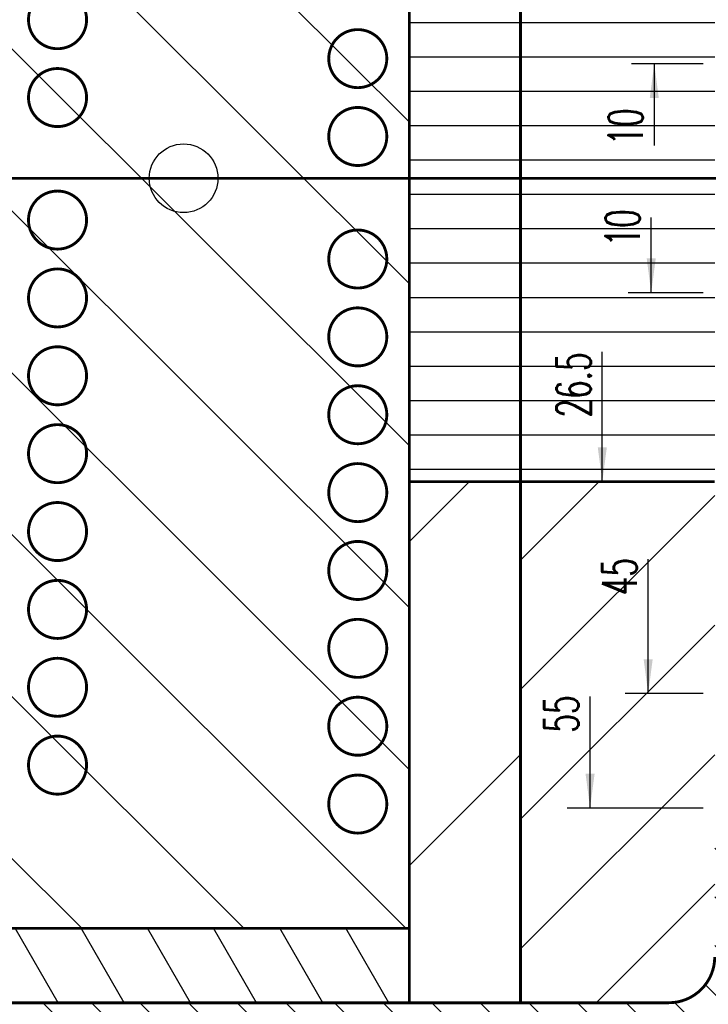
# Model space of a CAD drawing. Header units: inches. Extents: x 71 to 912, y 11 to 605.
# Tile 3 of 18: x 188 to 248, y 238 to 324. Entities that reach past the tile are written whole.
import ezdxf

# ---------------------------------------------------------------- set-up
doc = ezdxf.new("R2010")
doc.units = ezdxf.units.IN
doc.linetypes.add('DOT_CENTER', pattern=[14, 12, -1, 0, -1])
doc.layers.add('1', color=7, linetype='Continuous')
doc.styles.add('CONVERTER_11', font='txt.shx', dxfattribs={"width": 0.63})
pattern_1 = [(0, (0, 0), (0, 3), [])]
pattern_2 = [(45, (0, 0), (-0.7071067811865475, 0.7071067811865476), [])]

# ---------------------------------------------------------------- blocks, each defined once
blk = doc.blocks.new('N2605-96570_pcb__5', base_point=(115.5700000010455, 95.77000044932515))
at = {"layer": '1', "linetype": 'Continuous'}
h = blk.add_hatch(dxfattribs=at)
h.set_pattern_fill('_USER', color=1, angle=45, pattern_type=0)
h.set_pattern_definition(pattern_2)
edge = h.paths.add_edge_path()
edge.add_line((697.2300000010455, 400.400000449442), (673.2000000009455, 400.400000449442))
edge.add_arc((673.2000000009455, 396.400000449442), 4, 90, 180)
edge.add_line((669.2000000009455, 396.400000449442), (669.2000000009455, 224.400000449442))
edge.add_arc((673.2000000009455, 224.400000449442), 4, 180, 270)
edge.add_line((673.2000000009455, 220.400000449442), (697.2300000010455, 220.400000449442))
edge.add_line((697.2300000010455, 220.400000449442), (697.2300000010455, 95.77000044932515))
edge.add_line((697.2300000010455, 95.77000044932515), (413.9072226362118, 95.77000044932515))
edge.add_arc((406.4000000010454, 88.42891004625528), 10.5, 44.35896565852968, 135.6410343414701)
edge.add_line((398.892777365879, 95.77000044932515), (316.737370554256, 95.77000044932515))
edge.add_arc((308.3749708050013, 89.42017600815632), 10.50000000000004, 37.21050780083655, 142.7894921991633)
edge.add_line((300.0125710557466, 95.77000044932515), (115.5700000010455, 95.77000044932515))
edge.add_line((115.5700000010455, 95.77000044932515), (115.5700000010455, 220.400000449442))
edge.add_line((115.5700000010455, 220.400000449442), (139.600000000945, 220.400000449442))
edge.add_arc((139.600000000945, 224.400000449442), 4, 270, 360)
edge.add_line((143.600000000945, 224.400000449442), (143.600000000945, 396.400000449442))
edge.add_arc((139.600000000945, 396.400000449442), 4, 0, 90)
edge.add_line((139.600000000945, 400.400000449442), (115.5700000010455, 400.400000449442))
edge.add_line((115.5700000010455, 400.400000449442), (115.5700000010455, 525.0300004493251))
edge.add_line((115.5700000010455, 525.0300004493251), (300.0127332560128, 525.0300004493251))
edge.add_arc((308.3750000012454, 531.3800000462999), 10.50000000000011, 217.211707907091, 322.7882920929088)
edge.add_line((316.7372667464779, 525.0300004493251), (325.2327773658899, 525.0300004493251))
edge.add_arc((332.7400000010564, 532.3710908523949), 10.49999999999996, 224.358965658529, 315.641034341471)
edge.add_line((340.2472226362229, 525.0300004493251), (472.5527773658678, 525.0300004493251))
edge.add_arc((480.0600000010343, 532.3710908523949), 10.49999999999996, 224.358965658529, 315.641034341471)
edge.add_line((487.5672226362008, 525.0300004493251), (697.2300000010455, 525.0300004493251))
edge.add_line((697.2300000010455, 525.0300004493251), (697.2300000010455, 400.400000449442))
edge = h.paths.add_edge_path(flags=16)
edge.add_arc((694.0100000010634, 112.2800004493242), 3, 0, 360)
edge = h.paths.add_edge_path(flags=16)
edge.add_arc((627.3800000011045, 152.9200004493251), 3, 0, 360)
edge = h.paths.add_edge_path(flags=16)
edge.add_arc((694.0100000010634, 208.400000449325), 3, 0, 360)
edge = h.paths.add_edge_path(flags=16)
edge.add_arc((546.6900000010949, 112.2800004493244), 3, 0, 360)
edge = h.paths.add_edge_path(flags=16)
edge.add_arc((480.0600000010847, 152.9200004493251), 3, 0, 360)
edge = h.paths.add_edge_path(flags=16)
edge.add_arc((413.4300000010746, 112.2800004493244), 3, 0, 360)
edge = h.paths.add_edge_path(flags=16)
edge.add_arc((406.3999708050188, 127.900176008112), 8, 0, 360)
edge = h.paths.add_edge_path(flags=16)
edge.add_arc((406.4000000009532, 106.400000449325), 6, 0, 360)
edge = h.paths.add_edge_path(flags=16)
edge.add_arc((546.6900000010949, 208.400000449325), 3, 0, 360)
edge = h.paths.add_edge_path(flags=16)
edge.add_arc((413.4300000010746, 208.400000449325), 3, 0, 360)
edge = h.paths.add_edge_path(flags=16)
edge.add_arc((694.0100000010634, 412.4000004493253), 3, 0, 360)
edge = h.paths.add_edge_path(flags=16)
edge.add_arc((627.3800000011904, 408.4700000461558), 8, 0, 360)
edge = h.paths.add_edge_path(flags=16)
edge.add_arc((627.3800000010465, 467.8800004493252), 3, 0, 360)
edge = h.paths.add_edge_path(flags=16)
edge.add_arc((694.0100000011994, 515.5200004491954), 1.509999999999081, 0, 360)
edge = h.paths.add_edge_path(flags=16)
edge.add_arc((694.0100000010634, 508.520000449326), 3, 0, 360)
edge = h.paths.add_edge_path(flags=16)
edge.add_arc((546.6900000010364, 412.4000004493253), 3, 0, 360)
edge = h.paths.add_edge_path(flags=16)
edge.add_arc((413.4300000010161, 412.4000004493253), 3, 0, 360)
edge = h.paths.add_edge_path(flags=16)
edge.add_arc((406.3999708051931, 514.4001760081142), 6, 0, 360)
edge = h.paths.add_edge_path(flags=16)
edge.add_arc((480.0600000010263, 467.8800004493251), 3, 0, 360)
edge = h.paths.add_edge_path(flags=16)
edge.add_arc((546.6900000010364, 508.520000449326), 3, 0, 360)
edge = h.paths.add_edge_path(flags=16)
edge.add_arc((413.4300000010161, 508.5200004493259), 3, 0, 360)
edge = h.paths.add_edge_path(flags=16)
edge.add_arc((332.7400000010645, 152.9200004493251), 3, 0, 360)
edge = h.paths.add_edge_path(flags=16)
edge.add_arc((266.1100000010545, 112.2800004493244), 3, 0, 360)
edge = h.paths.add_edge_path(flags=16)
edge.add_arc((266.1100000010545, 208.400000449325), 3, 0, 360)
edge = h.paths.add_edge_path(flags=16)
edge.add_arc((118.7900000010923, 105.2800004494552), 1.510000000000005, 0, 360)
edge = h.paths.add_edge_path(flags=16)
edge.add_arc((118.7900000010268, 112.2800004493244), 3, 0, 360)
edge = h.paths.add_edge_path(flags=16)
edge.add_arc((185.4200000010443, 152.9200004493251), 3, 0, 360)
edge = h.paths.add_edge_path(flags=16)
edge.add_arc((118.7900000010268, 208.400000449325), 3, 0, 360)
edge = h.paths.add_edge_path(flags=16)
edge.add_arc((266.110000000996, 412.4000004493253), 3, 0, 360)
edge = h.paths.add_edge_path(flags=16)
edge.add_arc((332.7400000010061, 467.8800004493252), 3, 0, 360)
edge = h.paths.add_edge_path(flags=16)
edge.add_arc((266.110000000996, 508.5200004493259), 3, 0, 360)
edge = h.paths.add_edge_path(flags=16)
edge.add_arc((185.42000000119, 408.4700000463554), 8, 0, 360)
edge = h.paths.add_edge_path(flags=16)
edge.add_arc((118.7900000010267, 412.4000004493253), 3, 0, 360)
edge = h.paths.add_edge_path(flags=16)
edge.add_arc((185.4200000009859, 467.8800004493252), 3, 0, 360)
edge = h.paths.add_edge_path(flags=16)
edge.add_arc((118.7900000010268, 508.5200004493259), 3, 0, 360)
edge = h.paths.add_edge_path(flags=16)
edge.add_line((416.7300000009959, 220.6000004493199), (396.0700000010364, 220.6000004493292))
edge.add_line((396.0700000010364, 220.6000004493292), (396.0700000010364, 199.2600004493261))
edge.add_line((396.0700000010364, 199.2600004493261), (396.0700000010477, 106.5800004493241))
edge.add_arc((392.0700000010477, 106.5800004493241), 4, 270, 360, ccw=False)
edge.add_line((392.0700000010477, 102.5800004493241), (347.0700000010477, 102.5800004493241))
edge.add_arc((347.0700000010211, 106.5800004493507), 4.000000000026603, 180.000000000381, 270.0000000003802, ccw=False)
edge.add_line((343.0700000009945, 106.5800004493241), (343.0700000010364, 199.2600004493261))
edge.add_line((343.0700000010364, 199.2600004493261), (343.0700000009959, 220.6000004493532))
edge.add_line((343.0700000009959, 220.6000004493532), (322.4100000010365, 220.6000004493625))
edge.add_line((322.4100000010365, 220.6000004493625), (322.4100000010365, 199.2600004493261))
edge.add_line((322.4100000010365, 199.2600004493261), (322.4100000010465, 106.5800004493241))
edge.add_arc((318.4100000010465, 106.5800004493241), 4, 270, 360, ccw=False)
edge.add_line((318.4100000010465, 102.5800004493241), (273.4100000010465, 102.5800004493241))
edge.add_arc((273.4100000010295, 106.5800004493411), 4.000000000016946, 180.0000000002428, 270.00000000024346, ccw=False)
edge.add_line((269.4100000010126, 106.5800004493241), (269.4100000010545, 199.2600004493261))
edge.add_line((269.4100000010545, 199.2600004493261), (269.4100000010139, 220.6000004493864))
edge.add_line((269.4100000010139, 220.6000004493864), (248.7500000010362, 220.6000004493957))
edge.add_line((248.7500000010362, 220.6000004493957), (248.7500000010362, 199.2600004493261))
edge.add_line((248.7500000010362, 199.2600004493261), (248.7500000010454, 106.5800004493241))
edge.add_arc((244.7500000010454, 106.5800004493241), 4, 270, 360, ccw=False)
edge.add_line((244.7500000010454, 102.5800004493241), (199.7500000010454, 102.5800004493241))
edge.add_arc((199.7500000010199, 106.5800004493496), 4.000000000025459, 180.0000000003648, 270.000000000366, ccw=False)
edge.add_line((195.7500000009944, 106.5800004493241), (195.7500000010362, 199.2600004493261))
edge.add_line((195.7500000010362, 199.2600004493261), (195.7500000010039, 220.6000004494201))
edge.add_line((195.7500000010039, 220.6000004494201), (175.0900000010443, 220.6000004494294))
edge.add_line((175.0900000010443, 220.6000004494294), (175.0900000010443, 199.2600004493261))
edge.add_line((175.0900000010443, 199.2600004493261), (175.0900000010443, 106.5800004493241))
edge.add_arc((171.0900000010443, 106.5800004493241), 4, 270, 360, ccw=False)
edge.add_line((171.0900000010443, 102.5800004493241), (126.0900000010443, 102.5800004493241))
edge.add_arc((126.0900000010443, 106.5800004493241), 4, 180, 270, ccw=False)
edge.add_line((122.0900000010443, 106.5800004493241), (122.0900000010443, 199.2600004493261))
edge.add_arc((126.0900000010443, 199.2600004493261), 4, 90, 180, ccw=False)
edge.add_line((126.0900000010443, 203.2600004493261), (149.0900000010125, 203.2600004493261))
edge.add_line((149.0900000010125, 203.2600004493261), (149.0900000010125, 242.400000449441))
edge.add_line((149.0900000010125, 242.400000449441), (149.0900000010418, 307.3893692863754))
edge.add_arc((152.0900000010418, 307.3893692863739), 2.999999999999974, 149.8827052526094, 179.9999999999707, ccw=False)
edge.add_arc((146.9000000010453, 310.400000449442), 3.000000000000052, 30.11729474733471, 329.8827052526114, ccw=False)
edge.add_arc((152.0900000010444, 313.4106316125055), 2.999999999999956, 179.9999999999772, 210.117294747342, ccw=False)
edge.add_line((149.0900000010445, 313.4106316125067), (149.0900000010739, 378.400000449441))
edge.add_line((149.0900000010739, 378.400000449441), (149.0900000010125, 417.5400004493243))
edge.add_line((149.0900000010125, 417.5400004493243), (126.0900000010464, 417.5400004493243))
edge.add_arc((126.0900000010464, 421.5400004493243), 4, 180.0000000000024, 270, ccw=False)
edge.add_line((122.0900000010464, 421.5400004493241), (122.0900000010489, 514.2200004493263))
edge.add_arc((126.0900000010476, 514.2200004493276), 3.999999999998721, 90.00000000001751, 180.0000000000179, ccw=False)
edge.add_line((126.0900000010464, 518.2200004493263), (171.0900000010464, 518.2200004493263))
edge.add_arc((171.0900000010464, 514.2200004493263), 4, 0, 90, ccw=False)
edge.add_line((175.0900000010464, 514.2200004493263), (175.0900000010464, 421.5400004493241))
edge.add_line((175.0900000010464, 421.5400004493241), (175.0900000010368, 400.2000004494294))
edge.add_line((175.0900000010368, 400.2000004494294), (195.7500000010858, 400.2000004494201))
edge.add_line((195.7500000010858, 400.2000004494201), (195.7500000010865, 421.5400004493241))
edge.add_line((195.7500000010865, 421.5400004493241), (195.750000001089, 514.2200004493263))
edge.add_arc((199.75000000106, 514.2200004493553), 3.999999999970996, 90.00000000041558, 180.0000000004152, ccw=False)
edge.add_line((199.750000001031, 518.2200004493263), (244.750000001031, 518.2200004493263))
edge.add_arc((244.750000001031, 514.2200004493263), 4, 0, 90, ccw=False)
edge.add_line((248.750000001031, 514.2200004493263), (248.7500000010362, 421.5400004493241))
edge.add_line((248.7500000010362, 421.5400004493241), (248.7500000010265, 400.2000004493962))
edge.add_line((248.7500000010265, 400.2000004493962), (269.4100000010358, 400.2000004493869))
edge.add_line((269.4100000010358, 400.2000004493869), (269.4100000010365, 421.5400004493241))
edge.add_line((269.4100000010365, 421.5400004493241), (269.4100000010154, 514.2200004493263))
edge.add_arc((273.4100000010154, 514.2200004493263), 4, 90, 180, ccw=False)
edge.add_line((273.4100000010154, 518.2200004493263), (318.4100000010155, 518.2200004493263))
edge.add_arc((318.4100000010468, 514.2200004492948), 4.000000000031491, 4.511093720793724e-10, 90.00000000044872, ccw=False)
edge.add_line((322.4100000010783, 514.2200004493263), (322.4100000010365, 421.5400004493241))
edge.add_line((322.4100000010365, 421.5400004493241), (322.4100000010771, 400.2000004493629))
edge.add_line((322.4100000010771, 400.2000004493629), (343.0700000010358, 400.2000004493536))
edge.add_line((343.0700000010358, 400.2000004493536), (343.0700000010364, 421.5400004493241))
edge.add_line((343.0700000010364, 421.5400004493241), (343.070000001, 514.2200004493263))
edge.add_arc((347.070000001, 514.2200004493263), 4, 90, 180, ccw=False)
edge.add_line((347.070000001, 518.2200004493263), (392.070000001, 518.2200004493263))
edge.add_arc((392.0700000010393, 514.2200004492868), 4.000000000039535, 5.666720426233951e-10, 90.00000000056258, ccw=False)
edge.add_line((396.0700000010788, 514.2200004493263), (396.0700000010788, 421.5400004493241))
edge.add_line((396.0700000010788, 421.5400004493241), (396.070000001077, 400.2000004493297))
edge.add_line((396.070000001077, 400.2000004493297), (416.7300000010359, 400.2000004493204))
edge.add_line((416.7300000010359, 400.2000004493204), (416.7300000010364, 421.5400004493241))
edge.add_line((416.7300000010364, 421.5400004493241), (416.7300000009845, 514.2200004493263))
edge.add_arc((420.7300000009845, 514.2200004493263), 4, 90, 180, ccw=False)
edge.add_line((420.7300000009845, 518.2200004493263), (465.7300000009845, 518.2200004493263))
edge.add_arc((465.7300000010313, 514.2200004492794), 4.000000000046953, 6.725144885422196e-10, 90.00000000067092, ccw=False)
edge.add_line((469.7300000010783, 514.2200004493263), (469.7300000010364, 421.5400004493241))
edge.add_line((469.7300000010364, 421.5400004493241), (469.7300000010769, 400.2000004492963))
edge.add_line((469.7300000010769, 400.2000004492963), (490.3900000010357, 400.2000004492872))
edge.add_line((490.3900000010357, 400.2000004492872), (490.3900000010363, 421.5400004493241))
edge.add_line((490.3900000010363, 421.5400004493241), (490.390000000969, 514.2200004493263))
edge.add_arc((494.390000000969, 514.2200004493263), 4, 90, 180, ccw=False)
edge.add_line((494.390000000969, 518.2200004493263), (539.3900000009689, 518.2200004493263))
edge.add_arc((539.3900000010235, 514.2200004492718), 4.000000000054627, 7.817106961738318e-10, 90.00000000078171, ccw=False)
edge.add_line((543.3900000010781, 514.2200004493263), (543.3900000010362, 421.5400004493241))
edge.add_line((543.3900000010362, 421.5400004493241), (543.3900000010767, 400.2000004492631))
edge.add_line((543.3900000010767, 400.2000004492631), (564.0500000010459, 400.2000004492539))
edge.add_line((564.0500000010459, 400.2000004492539), (564.0500000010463, 421.5400004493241))
edge.add_line((564.0500000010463, 421.5400004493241), (564.0500000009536, 514.2200004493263))
edge.add_arc((568.0500000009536, 514.2200004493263), 4, 90, 180, ccw=False)
edge.add_line((568.0500000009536, 518.2200004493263), (613.0500000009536, 518.2200004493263))
edge.add_arc((613.0500000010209, 514.2200004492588), 4.00000000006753, 9.6730445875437e-10, 90.00000000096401, ccw=False)
edge.add_line((617.0500000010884, 514.2200004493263), (617.0500000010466, 421.5400004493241))
edge.add_line((617.0500000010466, 421.5400004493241), (617.0500000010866, 400.2000004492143))
edge.add_line((617.0500000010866, 400.2000004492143), (637.7100000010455, 400.2000004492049))
edge.add_line((637.7100000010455, 400.2000004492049), (637.7100000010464, 421.5400004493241))
edge.add_line((637.7100000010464, 421.5400004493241), (637.7100000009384, 514.2200004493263))
edge.add_arc((641.7100000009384, 514.2200004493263), 4, 90, 180, ccw=False)
edge.add_line((641.7100000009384, 518.2200004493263), (686.7100000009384, 518.2200004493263))
edge.add_arc((686.7100000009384, 514.2200004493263), 4, 0, 90, ccw=False)
edge.add_line((690.7100000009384, 514.2200004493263), (690.7100000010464, 421.5400004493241))
edge.add_arc((686.7100000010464, 421.5400004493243), 4, 269.99999999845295, 359.99999999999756, ccw=False)
edge.add_line((686.7100000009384, 417.5400004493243), (663.7100000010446, 417.5400004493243))
edge.add_line((663.7100000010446, 417.5400004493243), (663.7100000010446, 378.4000004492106))
edge.add_line((663.7100000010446, 378.4000004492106), (663.7100000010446, 313.4106316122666))
edge.add_arc((660.7100000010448, 313.4106316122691), 2.99999999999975, 329.88270525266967, 359.99999999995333, ccw=False)
edge.add_arc((665.9000000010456, 310.4000004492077), 3.000000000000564, -149.88270525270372, 149.8827052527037, ccw=False)
edge.add_arc((660.7100000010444, 307.3893692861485), 2.999999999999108, -1.949729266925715e-11, 30.117294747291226, ccw=False)
edge.add_line((663.7100000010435, 307.3893692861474), (663.7100000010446, 242.4000004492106))
edge.add_line((663.7100000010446, 242.4000004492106), (663.7100000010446, 203.2600004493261))
edge.add_line((663.7100000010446, 203.2600004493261), (686.7100000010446, 203.2600004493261))
edge.add_arc((686.7100000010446, 199.2600004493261), 4, 1.5916157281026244e-12, 90, ccw=False)
edge.add_line((690.7100000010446, 199.2600004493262), (690.7100000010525, 106.5800004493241))
edge.add_arc((686.7100000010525, 106.5800004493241), 4, 270, 360, ccw=False)
edge.add_line((686.7100000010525, 102.5800004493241), (641.7100000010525, 102.5800004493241))
edge.add_arc((641.7100000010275, 106.5800004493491), 4.000000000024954, 180.0000000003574, 270.0000000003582, ccw=False)
edge.add_line((637.7100000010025, 106.5800004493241), (637.7100000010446, 199.2600004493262))
edge.add_line((637.7100000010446, 199.2600004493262), (637.7100000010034, 220.6000004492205))
edge.add_line((637.7100000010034, 220.6000004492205), (617.0500000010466, 220.6000004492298))
edge.add_line((617.0500000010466, 220.6000004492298), (617.0500000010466, 199.2600004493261))
edge.add_line((617.0500000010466, 199.2600004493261), (617.0500000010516, 106.5800004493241))
edge.add_arc((613.0500000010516, 106.5800004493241), 4, 270, 360, ccw=False)
edge.add_line((613.0500000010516, 102.5800004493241), (568.0500000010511, 102.5800004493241))
edge.add_arc((568.0500000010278, 106.5800004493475), 4.000000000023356, 180.0000000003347, 270.00000000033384, ccw=False)
edge.add_line((564.0500000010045, 106.5800004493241), (564.0500000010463, 199.2600004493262))
edge.add_line((564.0500000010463, 199.2600004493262), (564.0500000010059, 220.6000004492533))
edge.add_line((564.0500000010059, 220.6000004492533), (543.3900000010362, 220.6000004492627))
edge.add_line((543.3900000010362, 220.6000004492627), (543.3900000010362, 199.2600004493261))
edge.add_line((543.3900000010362, 199.2600004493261), (543.3900000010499, 106.5800004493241))
edge.add_arc((539.3900000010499, 106.5800004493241), 4, 270, 360, ccw=False)
edge.add_line((539.3900000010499, 102.5800004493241), (494.3900000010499, 102.5800004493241))
edge.add_arc((494.3900000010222, 106.5800004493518), 4.00000000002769, 180.0000000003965, 270.00000000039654, ccw=False)
edge.add_line((490.3900000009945, 106.5800004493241), (490.3900000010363, 199.2600004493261))
edge.add_line((490.3900000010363, 199.2600004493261), (490.3900000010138, 220.6000004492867))
edge.add_line((490.3900000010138, 220.6000004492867), (469.7300000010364, 220.6000004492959))
edge.add_line((469.7300000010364, 220.6000004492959), (469.7300000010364, 199.2600004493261))
edge.add_line((469.7300000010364, 199.2600004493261), (469.7300000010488, 106.5800004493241))
edge.add_arc((465.7300000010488, 106.5800004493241), 4, 270, 360, ccw=False)
edge.add_line((465.7300000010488, 102.5800004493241), (420.7300000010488, 102.5800004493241))
edge.add_arc((420.7300000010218, 106.5800004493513), 4.000000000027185, 180.0000000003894, 270.00000000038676, ccw=False)
edge.add_line((416.7300000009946, 106.5800004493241), (416.7300000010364, 199.2600004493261))
edge.add_line((416.7300000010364, 199.2600004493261), (416.7300000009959, 220.6000004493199))
edge = h.paths.add_edge_path(flags=16)
edge.add_arc((630.8800000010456, 143.5800004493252), 4, 0, 90)
edge.add_line((630.8800000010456, 147.5800004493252), (623.8800000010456, 147.5800004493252))
edge.add_arc((623.8800000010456, 143.5800004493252), 4, 90, 180)
edge.add_line((619.8800000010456, 143.5800004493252), (619.8800000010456, 106.5800004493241))
edge.add_arc((623.8800000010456, 106.5800004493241), 4, 180, 270)
edge.add_line((623.8800000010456, 102.5800004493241), (630.8800000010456, 102.5800004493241))
edge.add_arc((630.8800000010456, 106.5800004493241), 4, 270, 360)
edge.add_line((634.8800000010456, 106.5800004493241), (634.8800000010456, 143.5800004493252))
edge = h.paths.add_edge_path(flags=16)
edge.add_arc((483.5600000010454, 106.5800004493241), 4, 270, 360)
edge.add_line((487.5600000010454, 106.5800004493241), (487.5600000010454, 143.5800004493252))
edge.add_arc((483.5600000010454, 143.5800004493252), 4, 0, 90)
edge.add_line((483.5600000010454, 147.5800004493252), (476.5600000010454, 147.5800004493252))
edge.add_arc((476.5600000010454, 143.5800004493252), 4, 90, 180)
edge.add_line((472.5600000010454, 143.5800004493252), (472.5600000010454, 106.5800004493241))
edge.add_arc((476.5600000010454, 106.5800004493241), 4, 180, 270)
edge.add_line((476.5600000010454, 102.5800004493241), (483.5600000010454, 102.5800004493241))
edge = h.paths.add_edge_path(flags=16)
edge.add_arc((630.8800000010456, 477.220000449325), 4, 270, 360)
edge.add_line((634.8800000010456, 477.220000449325), (634.8800000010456, 514.2200004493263))
edge.add_arc((630.8800000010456, 514.2200004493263), 4, 0, 90)
edge.add_line((630.8800000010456, 518.2200004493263), (623.8800000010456, 518.2200004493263))
edge.add_arc((623.8800000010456, 514.2200004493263), 4, 90, 180)
edge.add_line((619.8800000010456, 514.2200004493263), (619.8800000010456, 477.220000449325))
edge.add_arc((623.8800000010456, 477.220000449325), 4, 180, 270)
edge.add_line((623.8800000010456, 473.220000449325), (630.8800000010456, 473.220000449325))
edge = h.paths.add_edge_path(flags=16)
edge.add_arc((483.5600000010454, 477.220000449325), 4, 270, 360)
edge.add_line((487.5600000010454, 477.220000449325), (487.5600000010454, 514.2200004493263))
edge.add_arc((483.5600000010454, 514.2200004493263), 4, 0, 90)
edge.add_line((483.5600000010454, 518.2200004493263), (476.5600000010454, 518.2200004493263))
edge.add_arc((476.5600000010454, 514.2200004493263), 4, 90, 180)
edge.add_line((472.5600000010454, 514.2200004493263), (472.5600000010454, 477.220000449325))
edge.add_arc((476.5600000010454, 477.220000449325), 4, 180, 270)
edge.add_line((476.5600000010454, 473.220000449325), (483.5600000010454, 473.220000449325))
edge = h.paths.add_edge_path(flags=16)
edge.add_arc((336.2400000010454, 106.5800004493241), 4, 270, 360)
edge.add_line((340.2400000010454, 106.5800004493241), (340.2400000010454, 143.5800004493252))
edge.add_arc((336.2400000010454, 143.5800004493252), 4, 0, 90)
edge.add_line((336.2400000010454, 147.5800004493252), (329.2400000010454, 147.5800004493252))
edge.add_arc((329.2400000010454, 143.5800004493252), 4, 90, 180)
edge.add_line((325.2400000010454, 143.5800004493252), (325.2400000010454, 106.5800004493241))
edge.add_arc((329.2400000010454, 106.5800004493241), 4, 180, 270)
edge.add_line((329.2400000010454, 102.5800004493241), (336.2400000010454, 102.5800004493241))
edge = h.paths.add_edge_path(flags=16)
edge.add_arc((188.9200000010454, 106.5800004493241), 4, 270, 360)
edge.add_line((192.9200000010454, 106.5800004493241), (192.9200000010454, 143.5800004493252))
edge.add_arc((188.9200000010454, 143.5800004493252), 4, 0, 90)
edge.add_line((188.9200000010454, 147.5800004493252), (181.9200000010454, 147.5800004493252))
edge.add_arc((181.9200000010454, 143.5800004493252), 4, 90, 180)
edge.add_line((177.9200000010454, 143.5800004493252), (177.9200000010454, 106.5800004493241))
edge.add_arc((181.9200000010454, 106.5800004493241), 4, 180, 270)
edge.add_line((181.9200000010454, 102.5800004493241), (188.9200000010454, 102.5800004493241))
edge = h.paths.add_edge_path(flags=16)
edge.add_arc((336.2400000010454, 514.2200004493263), 4, 0, 90)
edge.add_line((336.2400000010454, 518.2200004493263), (329.2400000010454, 518.2200004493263))
edge.add_arc((329.2400000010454, 514.2200004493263), 4, 90, 180)
edge.add_line((325.2400000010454, 514.2200004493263), (325.2400000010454, 477.220000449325))
edge.add_arc((329.2400000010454, 477.220000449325), 4, 180, 270)
edge.add_line((329.2400000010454, 473.220000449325), (336.2400000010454, 473.220000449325))
edge.add_arc((336.2400000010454, 477.220000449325), 4, 270, 360)
edge.add_line((340.2400000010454, 477.220000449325), (340.2400000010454, 514.2200004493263))
edge = h.paths.add_edge_path(flags=16)
edge.add_arc((188.9200000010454, 477.220000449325), 4, 270, 360)
edge.add_line((192.9200000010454, 477.220000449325), (192.9200000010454, 514.2200004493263))
edge.add_arc((188.9200000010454, 514.2200004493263), 4, 0, 90)
edge.add_line((188.9200000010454, 518.2200004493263), (181.9200000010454, 518.2200004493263))
edge.add_arc((181.9200000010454, 514.2200004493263), 4, 90, 180)
edge.add_line((177.9200000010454, 514.2200004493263), (177.9200000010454, 477.220000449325))
edge.add_arc((181.9200000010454, 477.220000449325), 4, 180, 270)
edge.add_line((181.9200000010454, 473.220000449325), (188.9200000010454, 473.220000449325))
h = blk.add_hatch(dxfattribs=at)
h.set_pattern_fill('_USER', color=6, scale=3, pattern_type=0)
h.set_pattern_definition(pattern_1)
h.paths.add_polyline_path([(231.8000000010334, 283.9000000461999), (222.1000000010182, 283.9000000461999), (222.1000000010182, 336.9000000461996), (231.8000000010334, 336.9000000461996)])
h = blk.add_hatch(dxfattribs=at)
h.set_pattern_fill('_USER', color=6, scale=3, pattern_type=0)
h.set_pattern_definition(pattern_1)
h.paths.add_polyline_path([(248.750000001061, 320.400000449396), (248.750000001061, 300.400000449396), (248.750000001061, 283.9000000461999), (231.8000000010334, 283.9000000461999), (231.8000000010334, 336.9000000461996), (248.750000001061, 336.9000000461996)])
h = blk.add_hatch(dxfattribs=at)
h.set_pattern_fill('_USER', color=3, scale=20, angle=45, pattern_type=0)
h.set_pattern_definition([(45, (0, 0), (-14.14213562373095, 14.14213562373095), [])])
h.paths.add_polyline_path([(231.8000000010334, 283.9000000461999), (222.1000000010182, 283.9000000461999), (222.1000000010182, 244.9000004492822), (222.1000000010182, 238.4000004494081), (231.800000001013, 238.4000004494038)])
h = blk.add_hatch(dxfattribs=at)
h.set_pattern_fill('_USER', color=6, scale=8, angle=45, pattern_type=0)
h.set_pattern_definition([(45, (0, 0), (-5.65685424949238, 5.656854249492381), [])])
edge = h.paths.add_edge_path()
edge.add_line((248.750000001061, 283.9000000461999), (231.8000000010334, 283.9000000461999))
edge.add_line((231.8000000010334, 283.9000000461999), (231.800000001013, 238.4000004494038))
edge.add_line((231.800000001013, 238.4000004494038), (244.7500000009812, 238.4000004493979))
edge.add_arc((244.7500000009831, 242.4000004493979), 3.999999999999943, 269.9999999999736, 359.9999999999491)
edge.add_line((248.750000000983, 242.4000004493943), (248.7500000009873, 255.4000004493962))
edge.add_line((248.7500000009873, 255.4000004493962), (248.7500000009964, 265.4000004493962))
edge.add_line((248.7500000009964, 265.4000004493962), (248.750000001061, 283.9000000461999))
h = blk.add_hatch(dxfattribs=at)
h.set_pattern_fill('_USER', color=1, scale=3, angle=135, pattern_type=0)
h.set_pattern_definition([(135, (0, 0), (-2.121320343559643, -2.121320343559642), [])])
edge = h.paths.add_edge_path()
edge.add_line((581.0000000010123, 238.4000004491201), (568.0500000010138, 238.4000004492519))
edge.add_arc((568.0499999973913, 242.4000004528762), 4.000000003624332, 180.0034566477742, 270.0000000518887, ccw=False)
edge.add_line((564.0500000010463, 242.3997591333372), (564.0500000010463, 255.400000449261))
edge.add_line((564.0500000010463, 255.400000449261), (548.1000000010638, 255.400000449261))
edge.add_line((548.1000000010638, 255.400000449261), (548.1000000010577, 228.4000004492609))
edge.add_arc((543.6000000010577, 228.400000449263), 4.5, 269.99999999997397, 359.9999999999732, ccw=False)
edge.add_line((543.6000000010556, 223.900000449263), (269.2000000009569, 223.900000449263))
edge.add_arc((269.200000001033, 228.400000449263), 4.500000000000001, 179.999999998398, 269.9999999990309, ccw=False)
edge.add_line((264.700000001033, 228.4000004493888), (264.700000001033, 255.4000004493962))
edge.add_line((264.700000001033, 255.4000004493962), (248.7500000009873, 255.4000004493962))
edge.add_line((248.7500000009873, 255.4000004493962), (248.750000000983, 242.4000004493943))
edge.add_arc((244.7500000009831, 242.4000004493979), 3.999999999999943, 269.9999999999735, 359.9999999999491, ccw=False)
edge.add_line((244.7500000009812, 238.4000004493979), (231.800000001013, 238.4000004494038))
edge.add_line((231.800000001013, 238.4000004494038), (222.1000000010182, 238.4000004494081))
edge.add_line((222.1000000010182, 238.4000004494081), (186.9000000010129, 238.4000004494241))
edge.add_line((186.9000000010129, 238.4000004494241), (153.0900000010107, 238.4000004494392))
edge.add_arc((153.0900000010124, 242.4000004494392), 4.000000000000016, 249.6655200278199, 269.99999999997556, ccw=False)
edge.add_arc((153.0900000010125, 242.4000004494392), 4.000000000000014, 179.9999999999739, 249.665520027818, ccw=False)
edge.add_line((149.0900000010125, 242.400000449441), (149.0900000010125, 203.2600004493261))
edge.add_line((149.0900000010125, 203.2600004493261), (171.0900000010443, 203.2600004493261))
edge.add_arc((171.0900000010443, 199.2600004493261), 4, 0, 90, ccw=False)
edge.add_line((175.0900000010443, 199.2600004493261), (175.0900000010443, 220.6000004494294))
edge.add_line((175.0900000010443, 220.6000004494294), (195.7500000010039, 220.6000004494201))
edge.add_line((195.7500000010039, 220.6000004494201), (195.7500000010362, 199.2600004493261))
edge.add_arc((199.7500000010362, 199.2600004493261), 4, 89.99999999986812, 180, ccw=False)
edge.add_line((199.7500000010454, 203.2600004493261), (244.7500000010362, 203.2600004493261))
edge.add_arc((244.7500000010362, 199.2600004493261), 4, 0, 90, ccw=False)
edge.add_line((248.7500000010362, 199.2600004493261), (248.7500000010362, 220.6000004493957))
edge.add_line((248.7500000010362, 220.6000004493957), (269.4100000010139, 220.6000004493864))
edge.add_line((269.4100000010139, 220.6000004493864), (269.4100000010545, 199.2600004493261))
edge.add_arc((273.4100000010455, 199.2600004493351), 3.999999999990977, 90.00000000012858, 180.0000000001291, ccw=False)
edge.add_line((273.4100000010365, 203.2600004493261), (318.4100000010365, 203.2600004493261))
edge.add_arc((318.4100000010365, 199.2600004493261), 4, 0, 90, ccw=False)
edge.add_line((322.4100000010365, 199.2600004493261), (322.4100000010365, 220.6000004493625))
edge.add_line((322.4100000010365, 220.6000004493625), (343.0700000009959, 220.6000004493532))
edge.add_line((343.0700000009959, 220.6000004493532), (343.0700000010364, 199.2600004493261))
edge.add_arc((347.0700000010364, 199.2600004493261), 4, 90, 180, ccw=False)
edge.add_line((347.0700000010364, 203.2600004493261), (392.0700000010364, 203.2600004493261))
edge.add_arc((392.0700000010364, 199.2600004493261), 4, 0, 90, ccw=False)
edge.add_line((396.0700000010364, 199.2600004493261), (396.0700000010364, 220.6000004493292))
edge.add_line((396.0700000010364, 220.6000004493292), (416.7300000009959, 220.6000004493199))
edge.add_line((416.7300000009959, 220.6000004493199), (416.7300000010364, 199.2600004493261))
edge.add_arc((420.7300000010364, 199.2600004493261), 4, 90.00000000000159, 180, ccw=False)
edge.add_line((420.7300000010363, 203.2600004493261), (465.7300000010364, 203.2600004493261))
edge.add_arc((465.7300000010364, 199.2600004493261), 4, 0, 90, ccw=False)
edge.add_line((469.7300000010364, 199.2600004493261), (469.7300000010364, 220.6000004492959))
edge.add_line((469.7300000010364, 220.6000004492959), (490.3900000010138, 220.6000004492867))
edge.add_line((490.3900000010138, 220.6000004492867), (490.3900000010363, 199.2600004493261))
edge.add_arc((494.3900000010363, 199.2600004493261), 4, 90, 180, ccw=False)
edge.add_line((494.3900000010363, 203.2600004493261), (539.3900000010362, 203.2600004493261))
edge.add_arc((539.3900000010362, 199.2600004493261), 4, 0, 90, ccw=False)
edge.add_line((543.3900000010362, 199.2600004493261), (543.3900000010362, 220.6000004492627))
edge.add_line((543.3900000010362, 220.6000004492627), (564.0500000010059, 220.6000004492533))
edge.add_line((564.0500000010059, 220.6000004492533), (564.0500000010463, 199.2600004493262))
edge.add_arc((568.0500000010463, 199.2600004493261), 4, 90, 179.9999999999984, ccw=False)
edge.add_line((568.0500000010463, 203.2600004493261), (613.0500000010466, 203.2600004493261))
edge.add_arc((613.0500000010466, 199.2600004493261), 4, 0, 90, ccw=False)
edge.add_line((617.0500000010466, 199.2600004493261), (617.0500000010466, 220.6000004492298))
edge.add_line((617.0500000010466, 220.6000004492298), (637.7100000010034, 220.6000004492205))
edge.add_line((637.7100000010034, 220.6000004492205), (637.7100000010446, 199.2600004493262))
edge.add_arc((641.7100000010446, 199.2600004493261), 4, 89.99999999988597, 179.9999999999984, ccw=False)
edge.add_line((641.7100000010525, 203.2600004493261), (663.7100000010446, 203.2600004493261))
edge.add_line((663.7100000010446, 203.2600004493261), (663.7100000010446, 242.4000004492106))
edge.add_arc((659.7100000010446, 242.4000004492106), 4.000000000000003, 290.33447997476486, 360, ccw=False)
edge.add_arc((659.7100000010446, 242.4000004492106), 4.000000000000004, 269.99999999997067, 290.33447997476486, ccw=False)
edge.add_line((659.7100000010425, 238.4000004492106), (625.9000000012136, 238.4000004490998))
edge.add_line((625.9000000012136, 238.4000004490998), (590.7000000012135, 238.4000004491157))
edge.add_line((590.7000000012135, 238.4000004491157), (581.0000000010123, 238.4000004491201))
h = blk.add_hatch(dxfattribs=at)
h.set_pattern_fill('_USER', color=3, scale=5, angle=300, pattern_type=0)
h.set_pattern_definition([(300, (0, 0), (4.330127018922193, 2.5), [])])
h.paths.add_polyline_path([(222.1000000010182, 238.4000004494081), (186.9000000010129, 238.4000004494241), (186.9000000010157, 244.900000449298), (222.1000000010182, 244.9000004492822)])
at = {"color": 3, "linetype": 'Continuous', "const_width": 0.25}
for points in [[(222.1000000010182, 283.9000000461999), (222.1000000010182, 336.9000000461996)], [(231.8000000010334, 336.9000000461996), (231.8000000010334, 283.9000000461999)], [(222.1000000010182, 244.9000004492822), (222.1000000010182, 283.9000000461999)], [(231.8000000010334, 283.9000000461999), (222.1000000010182, 283.9000000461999)], [(231.800000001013, 238.4000004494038), (231.8000000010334, 283.9000000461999)], [(248.750000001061, 283.9000000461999), (231.8000000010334, 283.9000000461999)], [(186.9000000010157, 244.900000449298), (222.1000000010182, 244.9000004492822)], [(222.1000000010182, 238.4000004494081), (222.1000000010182, 244.9000004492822)], [(186.9000000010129, 238.4000004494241), (222.1000000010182, 238.4000004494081)], [(222.1000000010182, 238.4000004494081), (231.800000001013, 238.4000004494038)], [(244.7500000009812, 238.4000004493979), (231.800000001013, 238.4000004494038)]]:
    blk.add_lwpolyline(points, dxfattribs=at)
for points in [[(188.8650000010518, 324.2500004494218, 1), (193.9350000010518, 324.2500004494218, 1)], [(215.0650000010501, 320.85000044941, 1), (220.1350000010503, 320.85000044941, 1)], [(188.8650000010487, 317.4500004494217, 1), (193.9350000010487, 317.4500004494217, 1)], [(215.0650000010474, 314.0500004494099, 1), (220.1350000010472, 314.0500004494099, 1)], [(188.8650000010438, 306.7500004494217, 1), (193.9350000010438, 306.7500004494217, 1)], [(215.0650000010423, 303.3500004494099, 1), (220.1350000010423, 303.3500004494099, 1)], [(188.8650000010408, 299.9500004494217, 1), (193.9350000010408, 299.9500004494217, 1)], [(215.0650000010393, 296.5500004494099, 1), (220.1350000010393, 296.5500004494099, 1)], [(188.8650000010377, 293.1500004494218, 1), (193.9350000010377, 293.1500004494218, 1)], [(215.065000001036, 289.7500004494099, 1), (220.1350000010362, 289.7500004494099, 1)], [(188.8650000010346, 286.3500004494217, 1), (193.9350000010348, 286.3500004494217, 1)], [(215.0650000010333, 282.9500004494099, 1), (220.1350000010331, 282.9500004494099, 1)], [(188.8650000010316, 279.5500004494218, 1), (193.9350000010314, 279.5500004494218, 1)], [(215.0650000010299, 276.15000044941, 1), (220.1350000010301, 276.15000044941, 1)], [(188.8650000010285, 272.7500004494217, 1), (193.9350000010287, 272.7500004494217, 1)], [(215.065000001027, 269.3500004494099, 1), (220.135000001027, 269.3500004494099, 1)], [(188.8650000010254, 265.9500004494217, 1), (193.9350000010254, 265.9500004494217, 1)], [(215.0650000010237, 262.5500004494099, 1), (220.1350000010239, 262.5500004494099, 1)], [(188.8650000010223, 259.1500004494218, 1), (193.9350000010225, 259.1500004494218, 1)], [(215.065000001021, 255.7500004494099, 1), (220.1350000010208, 255.7500004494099, 1)]]:
    blk.add_lwpolyline(points, format="xyb", close=True, dxfattribs=at)
blk.add_lwpolyline([(244.7500000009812, 238.4000004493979, 0.41421356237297), (248.750000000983, 242.4000004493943, 0.41421356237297)], format="xyb", dxfattribs=at)
at = {"color": 7, "linetype": 'Continuous'}
blk.add_circle((202.4000000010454, 310.400000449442), 3, dxfattribs=at)
at = {"layer": '1', "color": 1, "linetype": 'DOT_CENTER', "const_width": 0.25}
blk.add_lwpolyline([(118.4671284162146, 310.4000004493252), (678.0547580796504, 310.4000004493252)], dxfattribs=at)
blk = doc.blocks.new('N2605-96570__6', base_point=(115.5700000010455, 95.77000044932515))
blk.add_blockref('N2605-96570_pcb__5', (115.5700000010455, 95.77000044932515))
blk = doc.blocks.new('*D42')
at = {"layer": '1', "color": 3, "linetype": 'Continuous'}
for p, q in [((247.750000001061, 320.400000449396), (241.4741202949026, 320.400000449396)), ((243.4741202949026, 320.400000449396), (243.4741202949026, 313.260969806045))]:
    blk.add_line(p, q, dxfattribs=at)
at = {"layer": '1', "color": 3}
blk.add_solid([(243.8690777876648, 317.400000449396), (243.0791628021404, 317.400000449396), (243.4741202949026, 320.400000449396)], dxfattribs=at)
at = {"layer": '1', "color": 3, "insert": (242.4741202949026, 313.260969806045), "char_height": 3, "attachment_point": 7, "rotation": 90, "line_spacing_factor": 0.60024009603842, "style": 'CONVERTER_11'}
blk.add_mtext('10', dxfattribs=at)
blk = doc.blocks.new('*D71')
at = {"layer": '1', "color": 3, "linetype": 'Continuous'}
for p, q in [((237.8716589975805, 255.4000004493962), (237.8716589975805, 265.140250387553)), ((247.7500000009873, 255.4000004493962), (235.8716589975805, 255.4000004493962))]:
    blk.add_line(p, q, dxfattribs=at)
at = {"layer": '1', "color": 3}
blk.add_solid([(237.4767015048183, 258.4000004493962), (238.2666164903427, 258.4000004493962), (237.8716589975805, 255.4000004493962)], dxfattribs=at)
at = {"layer": '1', "color": 3, "insert": (236.8716589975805, 261.990250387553), "char_height": 3, "attachment_point": 7, "rotation": 90, "line_spacing_factor": 0.60024009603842, "style": 'CONVERTER_11'}
blk.add_mtext('55', dxfattribs=at)
blk = doc.blocks.new('*D72')
at = {"layer": '1', "color": 3, "linetype": 'Continuous'}
for p, q in [((242.9405525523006, 265.4000004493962), (242.9405525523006, 277.145524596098)), ((247.7500000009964, 265.4000004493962), (240.9405525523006, 265.4000004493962))]:
    blk.add_line(p, q, dxfattribs=at)
at = {"layer": '1', "color": 3}
blk.add_solid([(242.5455950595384, 268.4000004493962), (243.3355100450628, 268.4000004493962), (242.9405525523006, 265.4000004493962)], dxfattribs=at)
at = {"layer": '1', "color": 3, "insert": (241.9405525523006, 273.995524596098), "char_height": 3, "attachment_point": 7, "rotation": 90, "line_spacing_factor": 0.60024009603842, "style": 'CONVERTER_11'}
blk.add_mtext('45', dxfattribs=at)
blk = doc.blocks.new('*D75')
at = {"layer": '1', "color": 3, "linetype": 'Continuous'}
for p, q in [((238.9387944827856, 283.9000000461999), (238.9387944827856, 295.239158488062)), ((232.8000000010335, 283.9000000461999), (240.9387944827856, 283.9000000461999))]:
    blk.add_line(p, q, dxfattribs=at)
at = {"layer": '1', "color": 3}
blk.add_solid([(238.5438369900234, 286.9000000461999), (239.3337519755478, 286.9000000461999), (238.9387944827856, 283.9000000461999)], dxfattribs=at)
at = {"layer": '1', "color": 3, "insert": (237.9387944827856, 289.516658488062), "char_height": 3, "attachment_point": 7, "rotation": 90, "line_spacing_factor": 0.60024009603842, "style": 'CONVERTER_11'}
blk.add_mtext('26.5', dxfattribs=at)
blk = doc.blocks.new('*D77')
at = {"layer": '1', "color": 3, "linetype": 'Continuous'}
for p, q in [((243.2073364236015, 300.400000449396), (243.2073364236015, 306.977102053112)), ((247.7500000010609, 300.400000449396), (241.2073364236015, 300.400000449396))]:
    blk.add_line(p, q, dxfattribs=at)
at = {"layer": '1', "color": 3}
blk.add_solid([(242.8123789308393, 303.400000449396), (243.6022939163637, 303.400000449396), (243.2073364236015, 300.400000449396)], dxfattribs=at)
at = {"layer": '1', "color": 3, "insert": (242.2073364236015, 304.457102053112), "char_height": 3, "attachment_point": 7, "rotation": 90, "line_spacing_factor": 0.60024009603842, "style": 'CONVERTER_11'}
blk.add_mtext('10', dxfattribs=at)
blk = doc.blocks.new('Front2', base_point=(406.4000000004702, 310.4000000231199))
at = {"layer": '1', "linetype": 'Continuous'}
h = blk.add_hatch(dxfattribs=at)
h.set_pattern_fill('_USER', color=5, scale=10, angle=135, pattern_type=0)
h.set_pattern_definition([(135, (0, 0), (-7.071067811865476, -7.071067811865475), [])])
h.paths.add_polyline_path([(186.9000000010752, 375.9000004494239), (222.1000000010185, 375.9000004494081), (222.1000000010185, 244.9000004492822), (186.9000000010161, 244.900000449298)])
h = blk.add_hatch(dxfattribs=at)
h.set_pattern_fill('_USER', color=1, angle=45, pattern_type=0)
h.set_pattern_definition(pattern_2)
h.paths.add_polyline_path([(212.8581145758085, 255.8000004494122), (211.3218854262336, 255.8000004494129)])
blk.add_blockref('N2605-96570__6', (115.5700000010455, 95.77000044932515))
at = {"layer": '1'}
for name in ['*D42', '*D77', '*D75', '*D72', '*D71']:
    blk.add_blockref(name, (0, 0), dxfattribs=at)

msp = doc.modelspace()

# ---------------------------------------------------------------- block references
msp.add_blockref('Front2', (406.4000000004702, 310.4000000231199))

doc.saveas('drawing.dxf')
